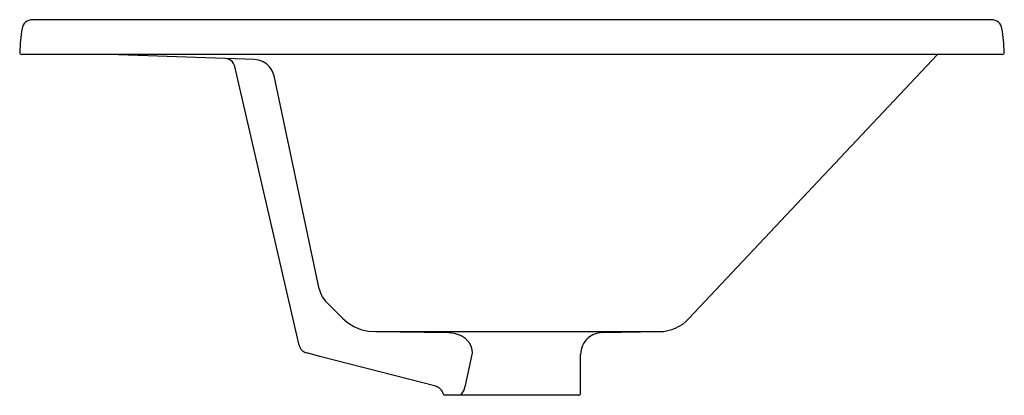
# Model space of a CAD drawing. Extents: x 0 to 0.474, y -0.164 to 0.017.
import ezdxf

# ---------------------------------------------------------------- set-up
doc = ezdxf.new("R2010")
doc.units = 0
doc.header["$MEASUREMENT"] = 0
doc.layers.add('BLOCKS', color=3, linetype='CONTINUOUS')

msp = doc.modelspace()

# ---------------------------------------------------------------- linework, layer by layer
at = {"layer": 'BLOCKS', "linetype": 'Continuous'}
for p, q in [((0.4677412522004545, 0.01669603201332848), (0.006085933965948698, 0.01669603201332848)), ((0.4728271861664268, 0), (0.001000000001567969, 0)), ((0.1129484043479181, -0.002448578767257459), (0.04283028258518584, 0)), ((0.3220883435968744, -0.1270786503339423), (0.4416247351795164, 0)), ((0.1333824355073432, -0.1351403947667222), (0.1035208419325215, -0.005827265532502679)), ((0.1441659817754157, -0.1128541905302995), (0.1223808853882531, -0.01036337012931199)), ((0.1471457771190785, -0.1186767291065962), (0.1511326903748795, -0.1226645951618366)), ((0.1511326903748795, -0.1226645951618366), (0.1555144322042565, -0.1270786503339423)), ((0.1555144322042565, -0.1270786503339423), (0.1577700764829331, -0.1290254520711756)), ((0.1344878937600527, -0.139927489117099), (0.1333824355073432, -0.1351403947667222)), ((0.1713139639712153, -0.133372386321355), (0.2064516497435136, -0.1338547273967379)), ((0.1713139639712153, -0.133372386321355), (0.3078695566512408, -0.133372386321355)), ((0.2141502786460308, -0.1364109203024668), (0.2141585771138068, -0.1364152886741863)), ((0.2802362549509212, -0.1338547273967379), (0.3078695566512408, -0.133372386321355)), ((0.1444364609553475, -0.1452780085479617), (0.1381091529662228, -0.143643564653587)), ((0.2001913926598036, -0.1596803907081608), (0.1444364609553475, -0.1452780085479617)), ((0.2176151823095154, -0.1443582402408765), (0.2144153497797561, -0.1592989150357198)), ((0.2699135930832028, -0.1630000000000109), (0.2699135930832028, -0.1443582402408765)), ((0.2083711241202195, -0.1639999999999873), (0.2048212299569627, -0.1639999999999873)), ((0.2122471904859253, -0.1639999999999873), (0.2083711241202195, -0.1639999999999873)), ((0.2135392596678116, -0.1639999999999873), (0.2122471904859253, -0.1639999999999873)), ((0.2689135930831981, -0.1639999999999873), (0.2135392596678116, -0.1639999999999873))]:
    msp.add_line(p, q, dxfattribs=at)
at = {"layer": 'BLOCKS', "linetype": 'Continuous', "flags": 128}
for points in [[(0.1223808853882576, -0.01036337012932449), (0.1216599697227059, -0.008210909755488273), (0.1210892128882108, -0.007154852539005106), (0.120267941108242, -0.006024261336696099), (0.1189399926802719, -0.004709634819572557), (0.1180037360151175, -0.00402861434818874), (0.1171537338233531, -0.003539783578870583), (0.1160039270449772, -0.003039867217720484), (0.1149766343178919, -0.002729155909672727), (0.1129484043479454, -0.002448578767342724)], [(0.1441659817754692, -0.1128541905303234), (0.1447224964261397, -0.1147680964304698), (0.1456061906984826, -0.1166328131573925), (0.1471457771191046, -0.1186767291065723)], [(0.157770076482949, -0.1290254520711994), (0.1608236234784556, -0.130909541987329), (0.1642475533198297, -0.1322851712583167), (0.1677142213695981, -0.1330766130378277), (0.1713139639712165, -0.1333723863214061)], [(0.2064516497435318, -0.1338547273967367), (0.2090068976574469, -0.1341248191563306), (0.2115352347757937, -0.1348959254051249), (0.2126918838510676, -0.1354550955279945), (0.2141502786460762, -0.1364109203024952)], [(0.2141585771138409, -0.1364152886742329), (0.2161518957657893, -0.1384775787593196), (0.2171113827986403, -0.1402341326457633), (0.2175811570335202, -0.1419198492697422), (0.2176753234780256, -0.1437162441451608), (0.2176151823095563, -0.144358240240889)], [(0.2144153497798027, -0.1592989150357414), (0.2136567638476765, -0.1616077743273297), (0.2121997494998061, -0.164000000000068)]]:
    msp.add_lwpolyline(points, dxfattribs=at)
at = {"layer": 'BLOCKS', "linetype": 'Continuous'}
for centre, radius, start, end in [((0.006085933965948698, 0.01169603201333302), 0.005000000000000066, 90, 171.5136145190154), ((0.4677412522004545, 0.01169603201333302), 0.005, 8.486385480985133, 90), ((0.1181876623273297, -0.005030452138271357), 0.1183427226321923, 171.513614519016, 177.0541698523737), ((0.3556395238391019, -0.005030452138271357), 0.1183427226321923, 2.945830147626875, 8.486385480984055), ((0.001000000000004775, 0.0009999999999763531), 0.001000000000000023, 177.0541698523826, 270.0000000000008), ((0.4728271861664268, 0.0009999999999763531), 0.0009999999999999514, 270.0000000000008, 2.945830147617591), ((0.09864905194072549, -0.006952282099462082), 0.005000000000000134, 13.00307300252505, 87.99999999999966), ((0.3075205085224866, -0.1133754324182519), 0.02, 271.000000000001, 316.7517379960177), ((0.2804135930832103, -0.1443582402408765), 0.01050000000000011, 130.8458803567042, 180.0000000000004), ((0.2804195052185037, -0.1443531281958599), 0.01050000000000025, 90.9999999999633, 130.8520846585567), ((0.1393596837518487, -0.1388024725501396), 0.005, 193.0030730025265, 255.5162058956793), ((0.1989408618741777, -0.1645214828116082), 0.005000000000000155, 14.50188533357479, 75.51620589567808), ((0.2047447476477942, -0.1630000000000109), 0.001000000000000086, 195.1328710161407, 270.0000024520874), ((0.2689135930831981, -0.1630000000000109), 0.001000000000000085, 270.0000000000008, 0)]:
    msp.add_arc(centre, radius, start, end, dxfattribs=at)

doc.saveas('drawing.dxf')
